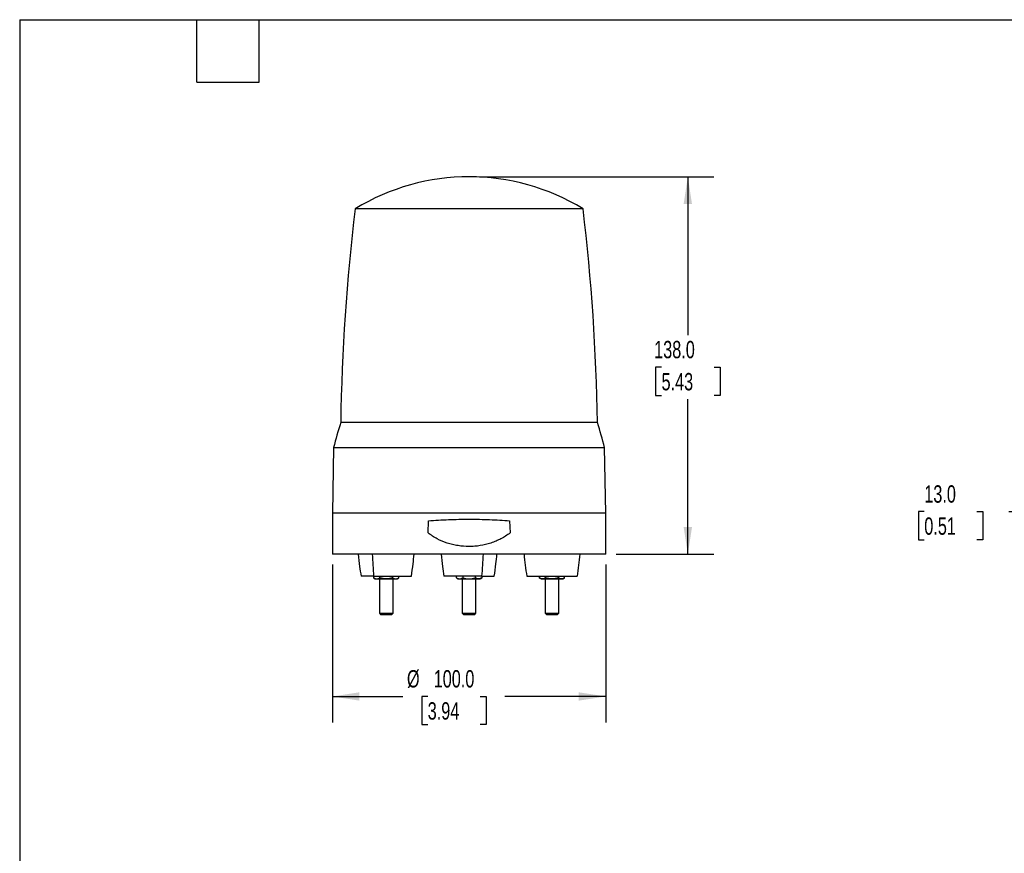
# Model space of a CAD drawing. Header units: millimetres. Extents: x 19 to 819, y 19 to 629.
# Tile 15 of 16: x 19 to 379, y 324 to 629. Entities that reach past the tile are written whole.
import ezdxf

# ---------------------------------------------------------------- set-up
doc = ezdxf.new("R2010")
doc.units = ezdxf.units.MM
doc.header["$LTSCALE"] = 3
doc.linetypes.add('SLD-Solid', pattern=[0])
doc.layers.add('DIMENSIONS', color=140, linetype='SLD-Solid', lineweight=25)
doc.layers.add('TEXT', color=140, linetype='SLD-Solid', lineweight=25)
doc.styles.add('SLDTEXTSTYLE0', font='TXT', dxfattribs={"width": 0.7})
doc.dimstyles.new('SLDDIMSTYLE0', dxfattribs={"dimtxt": 6.474023, "dimasz": 9.906, "dimexe": 0, "dimexo": 0.0625, "dimgap": 1.618506, "dimtad": 0, "dimtih": 1, "dimtoh": 1, "dimrnd": 1e-09, "dimzin": 4, "dimdsep": 46, "dimtxsty": 'SLDTEXTSTYLE0', "dimsah": 1, "dimcen": 0.09, "dimadec": 0, "dimazin": 1, "dimtfac": 1, "dimtofl": 0, "dimtmove": 0, "dimatfit": 3, "dimfxl": 0, "dimfrac": 2, "dimtolj": 1, "dimtzin": 12, "dimarcsym": 0})
doc.dimstyles.new('SLDDIMSTYLE1', dxfattribs={"dimtxt": 6.474023, "dimasz": 9.906, "dimexe": 0, "dimexo": 0.0625, "dimgap": 1.618506, "dimtad": 0, "dimtih": 1, "dimtoh": 1, "dimrnd": 1e-09, "dimzin": 4, "dimdsep": 46, "dimtxsty": 'SLDTEXTSTYLE0', "dimsah": 1, "dimcen": 0.09, "dimadec": 0, "dimazin": 1, "dimtfac": 1, "dimtmove": 0, "dimatfit": 0, "dimfxl": 0, "dimfrac": 2, "dimtolj": 1, "dimtzin": 12, "dimarcsym": 0})

# ---------------------------------------------------------------- blocks, each defined once
blk = doc.blocks.new('_D')
at = {"layer": 'DIMENSIONS'}
for p, q in [((133.4, 429.39), (133.4, 371.67)), ((233.4, 429.39), (233.4, 371.67)), ((133.4, 381.2), (159.23, 381.2)), ((168.26, 381.2), (166.08, 381.2)), ((166.08, 381.2), (166.08, 370.91)), ((187.5, 381.2), (189.67, 381.2)), ((189.67, 381.2), (189.67, 370.91)), ((233.4, 381.2), (196.52, 381.2)), ((166.08, 370.91), (168.26, 370.91)), ((189.67, 370.91), (187.5, 370.91))]:
    blk.add_line(p, q, dxfattribs=at)
for points in [[(133.4, 381.2), (143.3, 379.67), (143.3, 382.72)], [(233.4, 381.2), (223.49, 382.72), (223.49, 379.67)]]:
    blk.add_solid(points, dxfattribs=at)
at = {"layer": 'DIMENSIONS', "char_height": 6.35, "attachment_point": 1, "style": 'SLDTEXTSTYLE0'}
for s, insert in [('%%c', (160.68, 390.83)), ('100.0', (170.45, 390.83)), ('3.94', (168.26, 379.09))]:
    blk.add_mtext(s, dxfattribs=dict(at, insert=insert))
blk = doc.blocks.new('_D_1')
at = {"layer": 'DIMENSIONS'}
for p, q in [((187.21, 571.2), (272.92, 571.2)), ((263.4, 571.2), (263.4, 513.31)), ((253.78, 501.57), (251.6, 501.57)), ((251.6, 501.57), (251.6, 491.29)), ((273.01, 501.57), (275.19, 501.57)), ((275.19, 501.57), (275.19, 491.29)), ((251.6, 491.29), (253.78, 491.29)), ((263.4, 433.2), (263.4, 489.84)), ((275.19, 491.29), (273.01, 491.29)), ((237.21, 433.2), (272.92, 433.2))]:
    blk.add_line(p, q, dxfattribs=at)
for points in [[(263.4, 571.2), (261.87, 561.29), (264.92, 561.29)], [(263.4, 433.2), (264.92, 443.1), (261.87, 443.1)]]:
    blk.add_solid(points, dxfattribs=at)
at = {"layer": 'DIMENSIONS', "char_height": 6.35, "attachment_point": 1, "style": 'SLDTEXTSTYLE0'}
for s, insert in [('138.0', (251.08, 511.21)), ('5.43', (253.78, 499.47))]:
    blk.add_mtext(s, dxfattribs=dict(at, insert=insert))
blk = doc.blocks.new('_D_3')
at = {"layer": 'DIMENSIONS'}
for p, q in [((349.87, 448.77), (347.7, 448.77)), ((347.7, 448.77), (347.7, 438.48)), ((369.11, 448.77), (371.28, 448.77)), ((371.28, 448.77), (371.28, 438.48)), ((380.78, 448.77), (399.83, 448.77)), ((399.83, 448.77), (399.83, 424.2)), ((347.7, 438.48), (349.87, 438.48)), ((371.28, 438.48), (369.11, 438.48)), ((449.07, 424.2), (390.3, 424.2)), ((451.01, 411.2), (390.3, 411.2)), ((399.83, 411.2), (399.83, 392.15))]:
    blk.add_line(p, q, dxfattribs=at)
for points in [[(399.83, 424.2), (401.35, 434.1), (398.3, 434.1)], [(399.83, 411.2), (398.3, 401.29), (401.35, 401.29)]]:
    blk.add_solid(points, dxfattribs=at)
at = {"layer": 'DIMENSIONS', "char_height": 6.35, "attachment_point": 1, "style": 'SLDTEXTSTYLE0'}
for s, insert in [('13.0', (349.87, 458.41)), ('0.51', (349.87, 446.67))]:
    blk.add_mtext(s, dxfattribs=dict(at, insert=insert))

msp = doc.modelspace()

# ---------------------------------------------------------------- linework, layer by layer
for p, q in [((153.622466, 559.48097), (141.713585, 559.48097)), ((225.077496, 559.48097), (153.622466, 559.48097)), ((149.855526, 481.339528), (136.439913, 481.339528)), ((230.351168, 481.339528), (149.855526, 481.339528)), ((133.814462, 472.197629), (133.395541, 448.197629)), ((133.814462, 472.197629), (147.980188, 472.197629)), ((147.980188, 472.197629), (232.976619, 472.197629)), ((233.395541, 448.197629), (232.976619, 472.197629)), ((133.395541, 448.197629), (133.395541, 433.197629)), ((208.395541, 448.197629), (133.395541, 448.197629)), ((233.395541, 448.197629), (208.395541, 448.197629)), ((233.395541, 433.197629), (233.395541, 448.197629)), ((168.395541, 440.999132), (168.560719, 445.448194)), ((198.230362, 445.448194), (198.395541, 440.999132)), ((233.395541, 433.197629), (133.395541, 433.197629)), ((148.484644, 425.197629), (143.884636, 425.197629)), ((148.465849, 425.197629), (148.465849, 424.554895)), ((148.484644, 425.197629), (162.284667, 425.197629)), ((150.77525, 424.554895), (150.77525, 425.197629)), ((155.394053, 425.197629), (155.394053, 424.554895)), ((157.703454, 424.554895), (157.703454, 425.197629)), ((187.995548, 425.197629), (174.195525, 425.197629)), ((178.776738, 424.554895), (178.776738, 425.197629)), ((181.086139, 425.197629), (181.086139, 424.554895)), ((185.704942, 424.554895), (185.704942, 425.197629)), ((187.995548, 425.197629), (192.595556, 425.197629)), ((188.014343, 425.197629), (188.014343, 424.554895)), ((204.506414, 425.197629), (222.906445, 425.197629)), ((209.087628, 425.197629), (209.087628, 424.554895)), ((211.397029, 424.554895), (211.397029, 425.197629)), ((216.015831, 425.197629), (216.015831, 424.554895)), ((218.325232, 424.554895), (218.325232, 425.197629)), ((148.462136, 424.557038), (149.084651, 424.197629)), ((150.584651, 424.197629), (150.584651, 411.642629)), ((155.584651, 411.642629), (155.584651, 424.197629)), ((157.084651, 424.197629), (157.707166, 424.557038)), ((178.773026, 424.557038), (179.395541, 424.197629)), ((180.895541, 424.197629), (180.895541, 411.642629)), ((185.895541, 411.642629), (185.895541, 424.197629)), ((187.395541, 424.197629), (188.018056, 424.557038)), ((209.083915, 424.557038), (209.70643, 424.197629)), ((211.20643, 424.197629), (211.20643, 411.642629)), ((216.20643, 411.642629), (216.20643, 424.197629)), ((217.70643, 424.197629), (218.328945, 424.557038)), ((150.584651, 411.642629), (151.029651, 411.197629)), ((150.584651, 411.642629), (150.919588, 411.642629)), ((150.919588, 411.642629), (155.584651, 411.642629)), ((151.029651, 411.197629), (151.304969, 411.197629)), ((151.304969, 411.197629), (155.139651, 411.197629)), ((155.139651, 411.197629), (155.584651, 411.642629)), ((180.895541, 411.642629), (181.340541, 411.197629)), ((180.895541, 411.642629), (183.395541, 411.642629)), ((181.340541, 411.197629), (183.395541, 411.197629)), ((183.395541, 411.642629), (185.895541, 411.642629)), ((183.395541, 411.197629), (185.450541, 411.197629)), ((185.450541, 411.197629), (185.895541, 411.642629)), ((211.20643, 411.642629), (211.65143, 411.197629)), ((211.20643, 411.642629), (213.70643, 411.642629)), ((211.65143, 411.197629), (213.70643, 411.197629)), ((213.70643, 411.642629), (216.20643, 411.642629)), ((213.70643, 411.197629), (215.76143, 411.197629)), ((215.76143, 411.197629), (216.20643, 411.642629))]:
    msp.add_line(p, q)
for centre, radius, start, end in [((183.395541, 491.197629), 80, 58.599006, 121.400994), ((896.344595, 469.303149), 760, 173.185513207, 179.092549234), ((-529.553514, 469.303149), 760, 0.907450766, 6.814486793), ((327.302573, 421.577961), 200, 162.61398711, 165.33906803), ((39.488508, 421.577961), 200, 14.66093197, 17.38601289)]:
    msp.add_arc(centre, radius, start, end)
for points, knots in [([(168.560719, 445.448194), (170.965766, 445.626843), (173.415213, 445.765367), (178.403861, 445.952362), (180.914099, 445.999703), (185.962436, 445.998623), (188.459562, 445.95018), (193.390111, 445.764294), (195.825526, 445.626828), (198.230362, 445.448194)], [0, 0, 0, 0, 0.25, 0.25, 0.5, 0.5, 0.75, 0.75, 1, 1, 1, 1]), ([(198.395541, 440.999132), (197.346035, 440.181148), (196.235553, 439.468227), (194.481547, 438.542752), (193.88208, 438.258415), (192.65307, 437.737689), (192.021234, 437.500563), (190.094695, 436.867567), (188.786852, 436.55426), (186.790889, 436.238387), (186.119836, 436.158955), (184.766055, 436.052408), (184.079898, 436.025359), (182.031958, 436.02534), (180.683904, 436.131447), (178.686876, 436.446248), (178.025399, 436.577294), (176.71099, 436.893119), (176.055282, 437.07898), (174.135653, 437.709455), (172.910959, 438.227222), (171.154245, 439.15233), (170.582138, 439.485598), (169.465389, 440.204283), (168.920338, 440.590258), (168.395541, 440.999132)], [0, 0, 0, 0, 0.125, 0.125, 0.1875, 0.1875, 0.25, 0.25, 0.375, 0.375, 0.4375, 0.4375, 0.5, 0.5, 0.625, 0.625, 0.6875, 0.6875, 0.75, 0.75, 0.875, 0.875, 0.9375, 0.9375, 1, 1, 1, 1]), ([(142.884495, 433.197629), (143.035108, 431.69973), (143.304062, 429.024878), (143.707237, 426.367079), (143.884636, 425.197629)], [0, 0, 0, 0, 0.5599929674, 1, 1, 1, 1]), ([(162.284667, 425.197629), (162.50745, 426.686544), (162.905271, 429.345286), (163.168839, 432.020538), (163.284807, 433.197629)], [0, 0, 0, 0, 0.5600071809, 1, 1, 1, 1]), ([(173.195385, 433.197629), (173.345997, 431.69973), (173.614951, 429.024878), (174.018126, 426.367079), (174.195525, 425.197629)], [0, 0, 0, 0, 0.5599929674, 1, 1, 1, 1]), ([(192.595556, 425.197629), (192.818339, 426.686544), (193.216161, 429.345286), (193.479729, 432.020538), (193.595697, 433.197629)], [0, 0, 0, 0, 0.5600071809, 1, 1, 1, 1]), ([(148.465849, 424.554895), (148.653763, 424.446403), (148.844218, 424.356249), (149.230302, 424.231431), (149.42487, 424.197629), (149.62055, 424.197629)], [0, 0, 0, 0, 0.5, 0.5, 1, 1, 1, 1]), ([(149.114503, 424.197629), (149.105202, 424.197629), (149.061719, 424.197629), (149.22804, 424.197629), (149.491211, 424.197629), (149.62055, 424.197629)], [0, 0, 0, 0, 0.1215490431, 0.5682739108, 1, 1, 1, 1]), ([(149.62055, 424.197629), (149.816677, 424.197629), (150.010856, 424.231493), (150.39595, 424.355905), (150.587065, 424.446246), (150.77525, 424.554895)], [0, 0, 0, 0, 0.5, 0.5, 1, 1, 1, 1]), ([(149.62055, 424.197629), (149.787216, 424.197629), (149.99631, 424.197629), (150.490381, 424.197629), (150.77525, 424.197629), (151.394053, 424.197629), (151.727601, 424.197629), (152.406437, 424.197629), (152.751318, 424.197629), (153.084651, 424.197629)], [0, 0, 0, 0, 0.25, 0.25, 0.5, 0.5, 0.75, 0.75, 1, 1, 1, 1]), ([(153.084651, 424.197629), (152.692397, 424.197629), (152.30404, 424.231493), (151.533851, 424.355905), (151.151621, 424.446246), (150.77525, 424.554895)], [0, 0, 0, 0, 0.5, 0.5, 1, 1, 1, 1]), ([(155.394053, 424.554895), (155.018225, 424.446403), (154.637315, 424.356249), (153.865147, 424.231431), (153.47601, 424.197629), (153.084651, 424.197629)], [0, 0, 0, 0, 0.5, 0.5, 1, 1, 1, 1]), ([(153.084651, 424.197629), (153.417985, 424.197629), (153.762866, 424.197629), (154.441702, 424.197629), (154.77525, 424.197629), (155.394053, 424.197629), (155.678922, 424.197629), (156.172992, 424.197629), (156.382086, 424.197629), (156.548753, 424.197629)], [0, 0, 0, 0, 0.25, 0.25, 0.5, 0.5, 0.75, 0.75, 1, 1, 1, 1]), ([(155.394053, 424.554895), (155.581966, 424.446403), (155.772421, 424.356249), (156.158506, 424.231431), (156.353074, 424.197629), (156.548753, 424.197629)], [0, 0, 0, 0, 0.5, 0.5, 1, 1, 1, 1]), ([(156.548753, 424.197629), (156.74488, 424.197629), (156.939059, 424.231493), (157.324153, 424.355905), (157.515269, 424.446246), (157.703454, 424.554895)], [0, 0, 0, 0, 0.5, 0.5, 1, 1, 1, 1]), ([(156.548753, 424.197629), (156.720976, 424.197629), (157.033468, 424.197629), (157.048191, 424.197629), (157.0548, 424.197629)], [0, 0, 0, 0, 0.5511270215, 1, 1, 1, 1]), ([(178.776738, 424.554895), (178.964653, 424.446403), (179.155108, 424.356249), (179.541194, 424.23143), (179.735759, 424.197629), (179.931439, 424.197629)], [0, 0, 0, 0, 0.5, 0.5, 1, 1, 1, 1]), ([(179.425326, 424.197629), (179.416039, 424.197629), (179.372515, 424.197629), (179.538762, 424.197629), (179.802029, 424.197629), (179.931439, 424.197629)], [0, 0, 0, 0, 0.1212027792, 0.5680231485, 1, 1, 1, 1]), ([(179.931439, 424.197629), (180.127566, 424.197629), (180.321745, 424.231493), (180.706839, 424.355905), (180.897954, 424.446246), (181.086139, 424.554895)], [0, 0, 0, 0, 0.5, 0.5, 1, 1, 1, 1]), ([(179.931439, 424.197629), (180.098106, 424.197629), (180.3072, 424.197629), (180.80127, 424.197629), (181.086139, 424.197629), (181.704942, 424.197629), (182.03849, 424.197629), (182.717326, 424.197629), (183.062207, 424.197629), (183.395541, 424.197629)], [0, 0, 0, 0, 0.25, 0.25, 0.5, 0.5, 0.75, 0.75, 1, 1, 1, 1]), ([(181.086139, 424.554895), (181.461967, 424.446403), (181.842877, 424.356249), (182.615045, 424.231431), (183.004182, 424.197629), (183.395541, 424.197629)], [0, 0, 0, 0, 0.5, 0.5, 1, 1, 1, 1]), ([(183.395541, 424.197629), (183.787795, 424.197629), (184.176152, 424.231493), (184.946341, 424.355905), (185.328572, 424.446246), (185.704942, 424.554895)], [0, 0, 0, 0, 0.5, 0.5, 1, 1, 1, 1]), ([(183.395541, 424.197629), (183.728874, 424.197629), (184.073755, 424.197629), (184.752591, 424.197629), (185.086139, 424.197629), (185.704942, 424.197629), (185.989811, 424.197629), (186.483882, 424.197629), (186.692976, 424.197629), (186.859642, 424.197629)], [0, 0, 0, 0, 0.25, 0.25, 0.5, 0.5, 0.75, 0.75, 1, 1, 1, 1]), ([(186.859642, 424.197629), (186.663515, 424.197629), (186.469336, 424.231493), (186.084242, 424.355905), (185.893127, 424.446246), (185.704942, 424.554895)], [0, 0, 0, 0, 0.5, 0.5, 1, 1, 1, 1]), ([(188.014343, 424.554895), (187.826429, 424.446403), (187.635974, 424.356249), (187.24989, 424.231431), (187.055322, 424.197629), (186.859642, 424.197629)], [0, 0, 0, 0, 0.5, 0.5, 1, 1, 1, 1]), ([(186.859642, 424.197629), (187.031865, 424.197629), (187.344357, 424.197629), (187.35908, 424.197629), (187.365689, 424.197629)], [0, 0, 0, 0, 0.5511270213, 1, 1, 1, 1]), ([(210.242328, 424.197629), (210.046201, 424.197629), (209.852022, 424.231493), (209.466928, 424.355905), (209.275813, 424.446246), (209.087628, 424.554895)], [0, 0, 0, 0, 0.5, 0.5, 1, 1, 1, 1]), ([(209.736281, 424.197629), (209.72698, 424.197629), (209.683497, 424.197629), (209.849818, 424.197629), (210.112989, 424.197629), (210.242328, 424.197629)], [0, 0, 0, 0, 0.1215490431, 0.5682739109, 1, 1, 1, 1]), ([(211.397029, 424.554895), (211.209115, 424.446403), (211.01866, 424.356249), (210.632576, 424.231431), (210.438008, 424.197629), (210.242328, 424.197629)], [0, 0, 0, 0, 0.5, 0.5, 1, 1, 1, 1]), ([(210.242328, 424.197629), (210.408995, 424.197629), (210.618089, 424.197629), (211.112159, 424.197629), (211.397029, 424.197629), (212.015831, 424.197629), (212.349379, 424.197629), (213.028215, 424.197629), (213.373096, 424.197629), (213.70643, 424.197629)], [0, 0, 0, 0, 0.25, 0.25, 0.5, 0.5, 0.75, 0.75, 1, 1, 1, 1]), ([(213.70643, 424.197629), (213.314175, 424.197629), (212.925818, 424.231493), (212.155629, 424.355905), (211.773399, 424.446246), (211.397029, 424.554895)], [0, 0, 0, 0, 0.5, 0.5, 1, 1, 1, 1]), ([(216.015831, 424.554895), (215.640002, 424.446403), (215.259093, 424.356249), (214.486921, 424.23143), (214.097789, 424.197629), (213.70643, 424.197629)], [0, 0, 0, 0, 0.5, 0.5, 1, 1, 1, 1]), ([(213.70643, 424.197629), (214.039483, 424.197629), (214.384137, 424.197629), (215.062702, 424.197629), (215.396207, 424.197629), (216.01509, 424.197629), (216.300081, 424.197629), (216.794454, 424.197629), (217.003724, 424.197629), (217.170531, 424.197629)], [0, 0, 0, 0, 0.25, 0.25, 0.5, 0.5, 0.75, 0.75, 1, 1, 1, 1]), ([(217.170531, 424.197629), (216.974405, 424.197629), (216.780227, 424.231492), (216.39513, 424.355906), (216.204015, 424.446246), (216.015831, 424.554895)], [0, 0, 0, 0, 0.5, 0.5, 1, 1, 1, 1]), ([(218.325232, 424.554895), (218.137318, 424.446403), (217.946863, 424.356249), (217.560779, 424.231431), (217.366211, 424.197629), (217.170531, 424.197629)], [0, 0, 0, 0, 0.5, 0.5, 1, 1, 1, 1]), ([(217.170531, 424.197629), (217.342754, 424.197629), (217.655246, 424.197629), (217.66997, 424.197629), (217.676579, 424.197629)], [0, 0, 0, 0, 0.5511270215, 1, 1, 1, 1])]:
    msp.add_open_spline(points, degree=3, knots=knots)
for points in [[(147.984573, 433.197629), (148.107038, 430.521533), (148.273392, 427.851696), (148.484644, 425.197629)], [(188.495619, 433.197629), (188.373154, 430.521533), (188.2068, 427.851696), (187.995548, 425.197629)], [(203.506274, 433.197629), (203.751202, 430.521533), (204.083911, 427.851696), (204.506414, 425.197629)], [(223.906586, 433.197629), (223.661657, 430.521533), (223.328948, 427.851696), (222.906445, 425.197629)]]:
    msp.add_open_spline(points, degree=3)
at = {"layer": 'TEXT'}
for p, q in [((19.05, 628.65), (819.15, 628.65)), ((19.05, 628.65), (19.05, 19.05)), ((83.82, 605.79), (83.82, 628.65)), ((106.68, 605.79), (106.68, 628.65)), ((83.82, 605.79), (106.68, 605.79))]:
    msp.add_line(p, q, dxfattribs=at)

# ---------------------------------------------------------------- dimensions: what is measured, and where the dimension line sits
at = {"layer": 'DIMENSIONS'}
for base, p1, p2, dimstyle, picture, middle in [((263.395541, 571.197629), (233.395541, 433.197629), (183.395541, 571.197629), 'SLDDIMSTYLE0', '_D_1', (263.395541, 501.57483)), ((399.828132, 411.197629), (452.878155, 424.197629), (454.823155, 411.197629), 'SLDDIMSTYLE1', '_D_3', (399.828132, 448.77149))]:
    dim = msp.add_linear_dim(base=base, p1=p1, p2=p2, angle=90, dimstyle=dimstyle, dxfattribs=at)
    dim.commit()
    dim.dimension.update_dxf_attribs({"geometry": picture, "text_midpoint": middle, "dimtype": 160})
dim = msp.add_linear_dim(base=(133.395541, 381.197629), p1=(233.395541, 433.197629), p2=(133.395541, 433.197629), text='%%c<>', dimstyle='SLDDIMSTYLE0', dxfattribs=at)
dim.commit()
dim.dimension.update_dxf_attribs({"geometry": '_D', "text_midpoint": (177.87646, 381.197629), "dimtype": 160})

doc.saveas('drawing.dxf')
